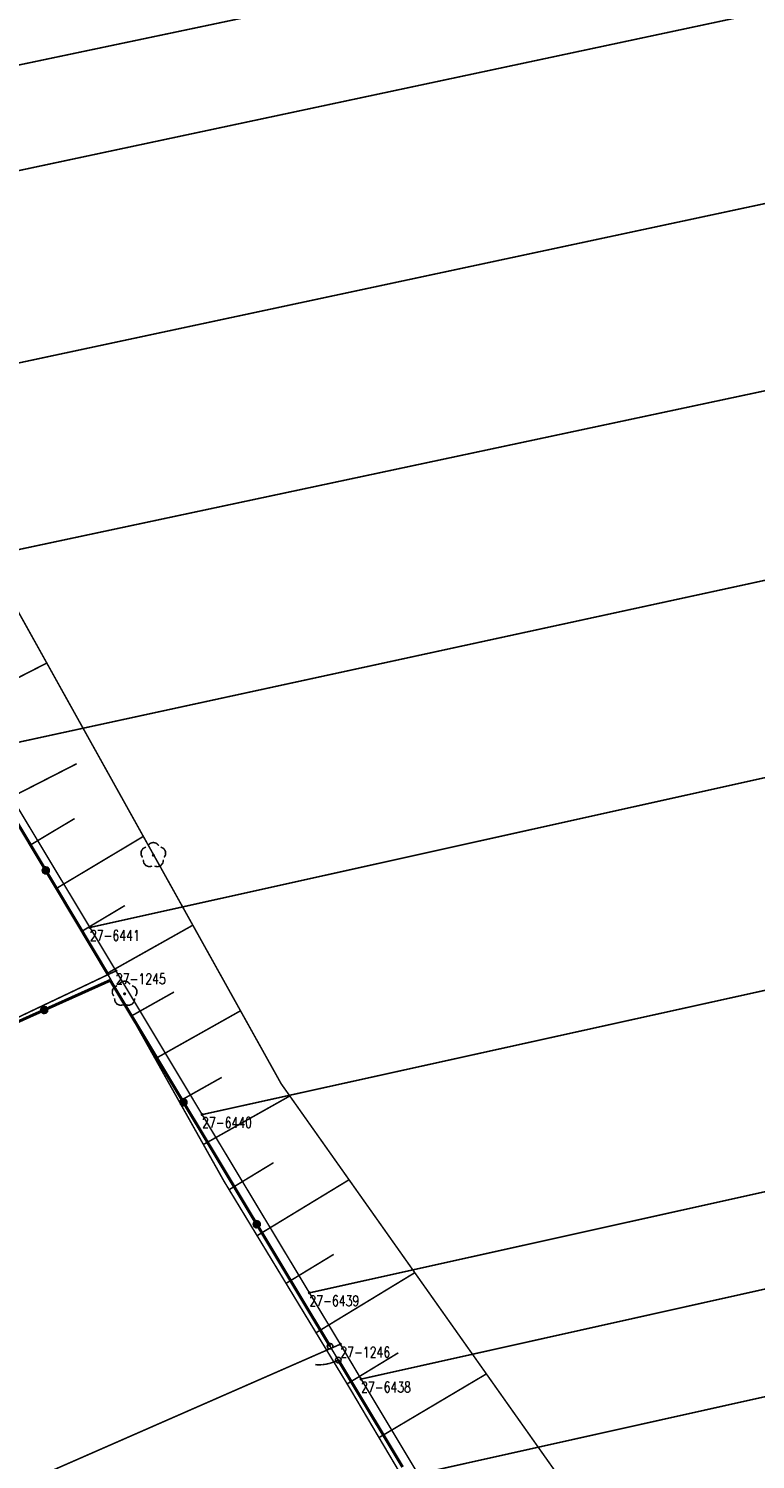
# Model space of a CAD drawing. Header units: metres. Extents: x 7542868 to 7543897, y 5828496 to 5830561.
# Tile 85 of 122: x 7543455 to 7543498, y 5830203 to 5830287. Entities that reach past the tile are written whole.
import ezdxf
from ezdxf.enums import TextEntityAlignment as Align

# ---------------------------------------------------------------- set-up
doc = ezdxf.new("R2010")
doc.units = ezdxf.units.M
doc.header["$MEASUREMENT"] = 0
for name, color, linetype in [('BDOT500_BUBZ_L_1', 7, 'Continuous'), ('BDOT500_KTOK_L_3', 7, 'Continuous'), ('BDOT500_KTOK_L_4', 7, 'Continuous'), ('BDOT500_OBOP_T_1', 7, 'Continuous'), ('GLOWNA_BAZA_DZIALKI', 7, 'Continuous'), ('GLOWNA_BAZA_NUMERY_PUNKTOW', 7, 'Continuous'), ('GLOWNA_BAZA_PUNKTY', 7, 'Continuous'), ('SZUMIN_511-1_DROGA_POM_UZUPEL__', 7, 'Continuous')]:
    doc.layers.add(name, color=color, linetype=linetype)
doc.styles.add('STYL_ARIAL', font='simplex', dxfattribs={"width": 0.75, "oblique": 0.1})

msp = doc.modelspace()

# ---------------------------------------------------------------- linework, layer by layer
at = {"layer": 'BDOT500_BUBZ_L_1', "color": 7, "const_width": 0.09}
for points in [[(7543457.5018, 5830247.4587), (7543444.7533, 5830270.3755)], [(7543450.9731, 5830247.0456), (7543456.2345, 5830249.7368)], [(7543470.0225, 5830224.9972), (7543457.5018, 5830247.4587)], [(7543453.7368, 5830241.6425), (7543457.9892, 5830243.8176)], [(7543453.8088, 5830241.5017), (7543459.7258, 5830231.6076)], [(7543455.2781, 5830239.0447), (7543457.8708, 5830240.5952)], [(7543456.8054, 5830236.491), (7543461.9129, 5830239.5454)], [(7543458.3097, 5830233.9755), (7543460.8252, 5830235.4798)], [(7543459.7887, 5830231.4956), (7543464.8232, 5830234.3246)], [(7543459.7258, 5830231.6076), (7543466.6607, 5830219.2659)], [(7543461.2007, 5830228.9826), (7543463.7137, 5830230.3947)], [(7543462.6104, 5830226.4739), (7543467.6278, 5830229.2933)], [(7543464.0177, 5830223.9695), (7543466.5221, 5830225.3768)], [(7543489.5617, 5830197.3836), (7543470.0225, 5830224.9972)], [(7543465.4454, 5830221.4286), (7543470.5271, 5830224.2841)], [(7543466.9588, 5830218.7754), (7543469.5692, 5830220.3621)], [(7543466.6607, 5830219.2659), (7543474.0119, 5830207.172)], [(7543468.6028, 5830216.0707), (7543474.0123, 5830219.3588)], [(7543470.3063, 5830213.2683), (7543473.1087, 5830214.9717)], [(7543472.0713, 5830210.3646), (7543477.8787, 5830213.8946)], [(7543473.9001, 5830207.3559), (7543476.9087, 5830209.1847)], [(7543475.7742, 5830204.1996), (7543482.0893, 5830207.9439)], [(7543474.0119, 5830207.172), (7543483.5447, 5830191.0942)]]:
    msp.add_lwpolyline(points, dxfattribs=at)
at = {"layer": 'BDOT500_KTOK_L_3', "color": 7, "const_width": 0.09}
for points in [[(7543472.7579, 5830209.4677), (7543472.7226, 5830209.5785), (7543472.7667, 5830209.6861), (7543472.8696, 5830209.7401), (7543472.9833, 5830209.7153), (7543473.0544, 5830209.6233), (7543473.0497, 5830209.5071), (7543472.9714, 5830209.4211), (7543472.8562, 5830209.4055), (7543472.7579, 5830209.4677)], [(7543473.1371, 5830209.1645), (7543472.8924, 5830209.5716)], [(7543472.0497, 5830208.4889), (7543472.0228, 5830208.4949)], [(7543472.1358, 5830208.4815), (7543472.0497, 5830208.4889)], [(7543472.2187, 5830208.4796), (7543472.1358, 5830208.4815)], [(7543472.3015, 5830208.4777), (7543472.2187, 5830208.4796)], [(7543472.3896, 5830208.4863), (7543472.3015, 5830208.4777)], [(7543472.4692, 5830208.4898), (7543472.3896, 5830208.4863)], [(7543472.5659, 5830208.5036), (7543472.4692, 5830208.4898)], [(7543472.6541, 5830208.5122), (7543472.5659, 5830208.5036)], [(7543472.7443, 5830208.5368), (7543472.6541, 5830208.5122)], [(7543472.8377, 5830208.556), (7543472.7443, 5830208.5368)], [(7543472.9279, 5830208.5807), (7543472.8377, 5830208.556)], [(7543473.0148, 5830208.6108), (7543472.9279, 5830208.5807)], [(7543473.1136, 5830208.6406), (7543473.0148, 5830208.6108)], [(7543473.1973, 5830208.6761), (7543473.1136, 5830208.6406)], [(7543473.3817, 5830208.7574), (7543473.1371, 5830209.1645)], [(7543473.2895, 5830208.7167), (7543473.1973, 5830208.6761)], [(7543473.2472, 5830208.6534), (7543473.2119, 5830208.7642), (7543473.256, 5830208.8718), (7543473.359, 5830208.9258), (7543473.4726, 5830208.9011), (7543473.5437, 5830208.809), (7543473.539, 5830208.6928), (7543473.4608, 5830208.6068), (7543473.3455, 5830208.5913), (7543473.2472, 5830208.6534)], [(7543473.3817, 5830208.7574), (7543473.2895, 5830208.7167)]]:
    msp.add_lwpolyline(points, dxfattribs=at)
at = {"layer": 'BDOT500_KTOK_L_4', "color": 7, "const_width": 0.175}
for points in [[(7543456.175, 5830237.545), (7543452.53, 5830243.64)], [(7543456.0405, 5830237.441), (7543456.0051, 5830237.5518), (7543456.0493, 5830237.6594), (7543456.1522, 5830237.7135), (7543456.2658, 5830237.6887), (7543456.337, 5830237.5967), (7543456.3323, 5830237.4805), (7543456.254, 5830237.3945), (7543456.1388, 5830237.3789), (7543456.0405, 5830237.441)], [(7543459.82, 5830231.45), (7543456.175, 5830237.545)], [(7543456.0821, 5830229.3409), (7543459.9656, 5830231.0832)], [(7543459.9656, 5830231.0832), (7543464.2745, 5830223.9127)], [(7543455.9476, 5830229.237), (7543455.9122, 5830229.3478), (7543455.9564, 5830229.4553), (7543456.0593, 5830229.5094), (7543456.1729, 5830229.4846), (7543456.2441, 5830229.3926), (7543456.2394, 5830229.2764), (7543456.1611, 5830229.1904), (7543456.0459, 5830229.1748), (7543455.9476, 5830229.237)], [(7543452.1986, 5830227.5986), (7543456.0821, 5830229.3409)], [(7543464.14, 5830223.8088), (7543464.1047, 5830223.9195), (7543464.1488, 5830224.0271), (7543464.2517, 5830224.0812), (7543464.3654, 5830224.0564), (7543464.4365, 5830223.9644), (7543464.4318, 5830223.8482), (7543464.3535, 5830223.7622), (7543464.2383, 5830223.7466), (7543464.14, 5830223.8088)], [(7543464.2745, 5830223.9127), (7543468.5835, 5830216.7422)], [(7543468.449, 5830216.6382), (7543468.4136, 5830216.749), (7543468.4577, 5830216.8566), (7543468.5607, 5830216.9106), (7543468.6743, 5830216.8859), (7543468.7454, 5830216.7939), (7543468.7408, 5830216.6777), (7543468.6625, 5830216.5917), (7543468.5472, 5830216.5761), (7543468.449, 5830216.6382)], [(7543468.5835, 5830216.7422), (7543472.8924, 5830209.5716)], [(7543473.3817, 5830208.7574), (7543477.1624, 5830202.4659)]]:
    msp.add_lwpolyline(points, dxfattribs=at)
at = {"layer": 'BDOT500_OBOP_T_1', "color": 3, "const_width": 0.09}
for points in [[(7543461.8641, 5830238.3057), (7543461.7764, 5830238.4784), (7543461.7867, 5830238.6718), (7543461.8921, 5830238.8343), (7543462.0645, 5830238.9225)], [(7543462.1757, 5830239.0034), (7543462.3129, 5830239.14), (7543462.5, 5830239.1901), (7543462.6871, 5830239.14), (7543462.8243, 5830239.0034)], [(7543462.9356, 5830238.9225), (7543463.1079, 5830238.8343), (7543463.2133, 5830238.6718), (7543463.2236, 5830238.4784), (7543463.136, 5830238.3057)], [(7543462.4313, 5830237.7937), (7543462.2399, 5830237.7637), (7543462.0592, 5830237.8332), (7543461.9372, 5830237.9836), (7543461.9066, 5830238.1749)], [(7543462.5, 5830238.485), (7543462.5318, 5830238.4718), (7543462.545, 5830238.44), (7543462.5318, 5830238.4082), (7543462.5, 5830238.395), (7543462.4682, 5830238.4082), (7543462.455, 5830238.44), (7543462.4682, 5830238.4718), (7543462.5, 5830238.485)], [(7543463.0935, 5830238.1749), (7543463.0628, 5830237.9836), (7543462.9408, 5830237.8332), (7543462.7601, 5830237.7637), (7543462.5688, 5830237.7937)], [(7543460.174, 5830230.1557), (7543460.0864, 5830230.3284), (7543460.0967, 5830230.5218), (7543460.2021, 5830230.6843), (7543460.3744, 5830230.7725)], [(7543460.4857, 5830230.8534), (7543460.6229, 5830230.99), (7543460.81, 5830231.0401), (7543460.9971, 5830230.99), (7543461.1343, 5830230.8534)], [(7543460.81, 5830230.335), (7543460.8418, 5830230.3218), (7543460.855, 5830230.29), (7543460.8418, 5830230.2582), (7543460.81, 5830230.245), (7543460.7782, 5830230.2582), (7543460.765, 5830230.29), (7543460.7782, 5830230.3218), (7543460.81, 5830230.335)], [(7543461.2455, 5830230.7725), (7543461.4179, 5830230.6843), (7543461.5233, 5830230.5218), (7543461.5336, 5830230.3284), (7543461.4459, 5830230.1557)], [(7543460.7412, 5830229.6437), (7543460.5499, 5830229.6137), (7543460.3692, 5830229.6832), (7543460.2472, 5830229.8336), (7543460.2165, 5830230.0249)], [(7543461.4034, 5830230.0249), (7543461.3728, 5830229.8336), (7543461.2508, 5830229.6832), (7543461.0701, 5830229.6137), (7543460.8787, 5830229.6437)]]:
    msp.add_lwpolyline(points, dxfattribs=at)
at = {"layer": 'GLOWNA_BAZA_DZIALKI', "color": 92, "lineweight": 20, "const_width": 0.09}
for points in [[(7543432.07, 5830280.17), (7543726.94, 5830342.07)], [(7543434.28, 5830274.37), (7543729.67, 5830337.21)], [(7543440.62, 5830264.4), (7543735.23, 5830327.3)], [(7543446.45, 5830254.68), (7543740.84, 5830317.29)], [(7543452.49, 5830244.63), (7543745.9, 5830308.26)], [(7543458.77, 5830234.19), (7543751.08, 5830299.05)], [(7543465.37, 5830223.19), (7543757.46, 5830287.65)], [(7543471.68, 5830212.71), (7543763.22, 5830277.4)], [(7543474.72, 5830207.64), (7543765.94, 5830272.53)], [(7543478.07, 5830202.06), (7543769.09, 5830266.87)], [(7543458.77, 5830234.19), (7543452.49, 5830244.63)], [(7543460.3, 5830231.64), (7543458.77, 5830234.19)], [(7543441.37, 5830222.65), (7543460.3, 5830231.64)], [(7543465.37, 5830223.19), (7543460.3, 5830231.64)], [(7543471.68, 5830212.71), (7543465.37, 5830223.19)], [(7543473.5, 5830209.69), (7543471.68, 5830212.71)], [(7543419.98, 5830186.25), (7543473.5, 5830209.69)], [(7543474.72, 5830207.64), (7543473.5, 5830209.69)], [(7543478.07, 5830202.06), (7543474.72, 5830207.64)]]:
    msp.add_lwpolyline(points, dxfattribs=at)
at = {"layer": 'GLOWNA_BAZA_PUNKTY', "color": 7, "const_width": 0.09}
for points in [[(7543458.77, 5830234.235), (7543458.8018, 5830234.2218), (7543458.815, 5830234.19), (7543458.8018, 5830234.1582), (7543458.77, 5830234.145), (7543458.7382, 5830234.1582), (7543458.725, 5830234.19), (7543458.7382, 5830234.2218), (7543458.77, 5830234.235)], [(7543460.3, 5830231.685), (7543460.3318, 5830231.6718), (7543460.345, 5830231.64), (7543460.3318, 5830231.6082), (7543460.3, 5830231.595), (7543460.2682, 5830231.6082), (7543460.255, 5830231.64), (7543460.2682, 5830231.6718), (7543460.3, 5830231.685)], [(7543465.37, 5830223.235), (7543465.4018, 5830223.2218), (7543465.415, 5830223.19), (7543465.4018, 5830223.1582), (7543465.37, 5830223.145), (7543465.3382, 5830223.1582), (7543465.325, 5830223.19), (7543465.3382, 5830223.2218), (7543465.37, 5830223.235)], [(7543471.68, 5830212.755), (7543471.7118, 5830212.7418), (7543471.725, 5830212.71), (7543471.7118, 5830212.6782), (7543471.68, 5830212.665), (7543471.6482, 5830212.6782), (7543471.635, 5830212.71), (7543471.6482, 5830212.7418), (7543471.68, 5830212.755)], [(7543473.5, 5830209.735), (7543473.5318, 5830209.7218), (7543473.545, 5830209.69), (7543473.5318, 5830209.6582), (7543473.5, 5830209.645), (7543473.4682, 5830209.6582), (7543473.455, 5830209.69), (7543473.4682, 5830209.7218), (7543473.5, 5830209.735)], [(7543474.72, 5830207.685), (7543474.7518, 5830207.6718), (7543474.765, 5830207.64), (7543474.7518, 5830207.6082), (7543474.72, 5830207.595), (7543474.6882, 5830207.6082), (7543474.675, 5830207.64), (7543474.6882, 5830207.6718), (7543474.72, 5830207.685)]]:
    msp.add_lwpolyline(points, dxfattribs=at)
at = {"layer": 'SZUMIN_511-1_DROGA_POM_UZUPEL__', "color": 3, "const_width": 0.09}
for points in [[(7543458.77, 5830234.19), (7543452.49, 5830244.63)], [(7543460.3, 5830231.64), (7543458.77, 5830234.19)], [(7543465.37, 5830223.19), (7543460.3, 5830231.64)], [(7543471.68, 5830212.71), (7543465.37, 5830223.19)], [(7543473.5, 5830209.69), (7543471.68, 5830212.71)], [(7543419.98, 5830186.25), (7543473.5, 5830209.69)], [(7543474.72, 5830207.64), (7543473.5, 5830209.69)], [(7543478.07, 5830202.06), (7543474.72, 5830207.64)]]:
    msp.add_lwpolyline(points, dxfattribs=at)
at = {"layer": 'SZUMIN_511-1_DROGA_POM_UZUPEL__', "color": 7, "const_width": 0.09}
for points in [[(7543458.77, 5830234.19), (7543452.49, 5830244.63)], [(7543460.3, 5830231.64), (7543458.77, 5830234.19)], [(7543465.37, 5830223.19), (7543460.3, 5830231.64)], [(7543471.68, 5830212.71), (7543465.37, 5830223.19)], [(7543473.5, 5830209.69), (7543471.68, 5830212.71)], [(7543473.5, 5830209.69), (7543419.98, 5830186.25)], [(7543474.72, 5830207.64), (7543473.5, 5830209.69)], [(7543478.07, 5830202.06), (7543474.72, 5830207.64)]]:
    msp.add_lwpolyline(points, dxfattribs=at)

# ---------------------------------------------------------------- texts
at = {"layer": 'GLOWNA_BAZA_NUMERY_PUNKTOW', "color": 7, "style": 'STYL_ARIAL', "width": 0.75}
for s, p in [('27-6441', (7543458.77, 5830234.0338)), ('27-1245', (7543460.3, 5830231.4837)), ('27-6440', (7543465.37, 5830223.0338)), ('27-6439', (7543471.68, 5830212.5537)), ('27-1246', (7543473.5, 5830209.5338)), ('27-6438', (7543474.72, 5830207.4837))]:
    msp.add_text(s, height=0.625, dxfattribs=at).set_placement(p, align=Align.TOP_LEFT)

doc.saveas('drawing.dxf')
